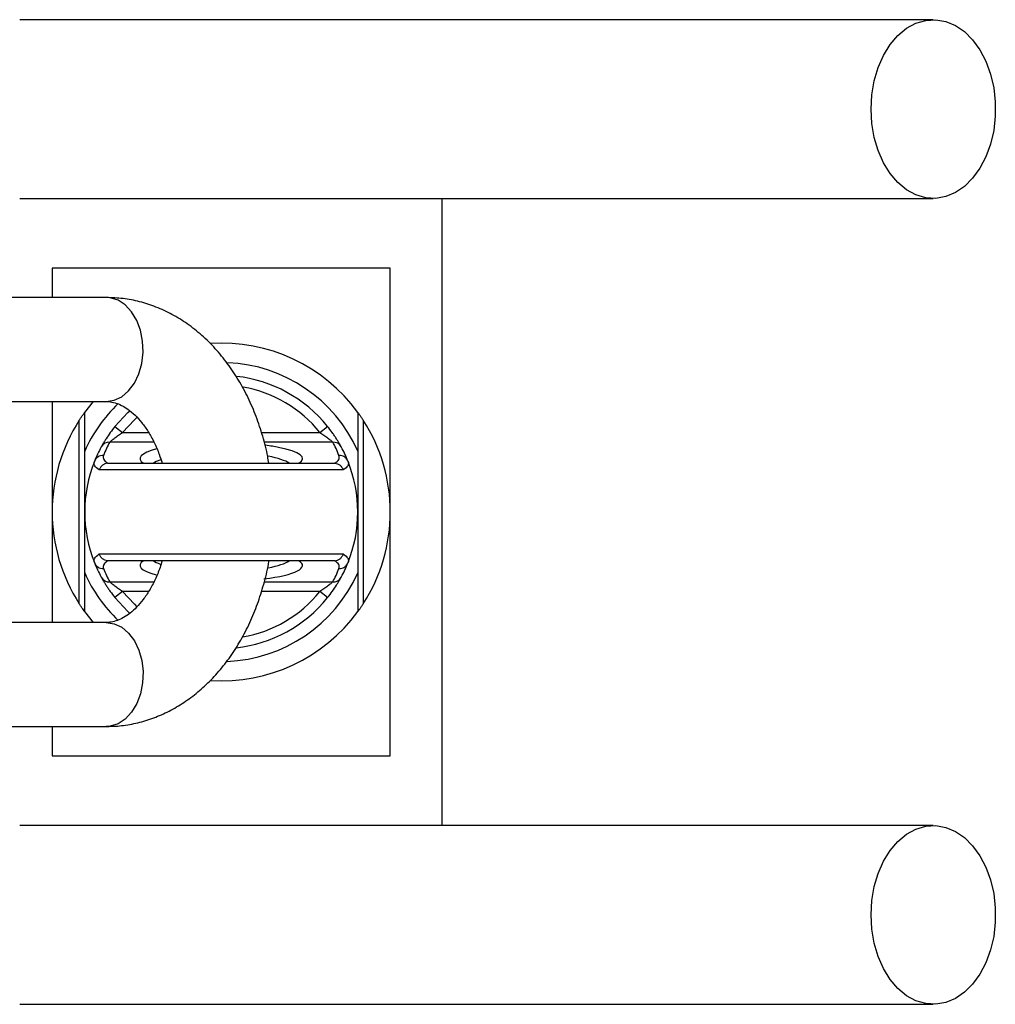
# Model space of a CAD drawing. Header units: millimetres. Extents: x 989 to 4240, y 1860 to 3510.
# Tile 9 of 9: x 3940 to 4240, y 2679 to 2982. Entities that reach past the tile are written whole.
import ezdxf

# ---------------------------------------------------------------- set-up
doc = ezdxf.new("R2010")
doc.units = ezdxf.units.MM
doc.header["$LTSCALE"] = 2

msp = doc.modelspace()

# ---------------------------------------------------------------- linework, layer by layer
at = {"color": 7, "linetype": 'Continuous', "lineweight": 25}
for p, q in [((4070.15, 2733.65), (4070.15, 2926.65)), ((4054.15, 2905.15), (3950.15, 2905.15)), ((3950.15, 2905.15), (3950.15, 2896.15)), ((4054.15, 2830.15), (4054.15, 2905.15)), ((3966.8, 2896.15), (3918.71, 2896.15)), ((3918.71, 2864.15), (3966.8, 2864.15)), ((3950.15, 2864.15), (3950.15, 2830.15)), ((3960.15, 2860.81), (3962.81, 2864.15)), ((3958.49, 2801.9), (3958.49, 2858.4)), ((4045.81, 2858.4), (4045.81, 2801.9)), ((3969.45, 2856.51), (3971.79, 2854.63)), ((4032.52, 2854.63), (4034.85, 2856.51)), ((3960.15, 2830.15), (3960.15, 2848.91)), ((4044.15, 2848.91), (4044.15, 2830.15)), ((4039.7, 2843.08), (3964.61, 2843.08)), ((3967.4, 2845.15), (4036.91, 2845.15)), ((3950.15, 2830.15), (3950.15, 2796.15)), ((3960.15, 2811.39), (3960.15, 2830.15)), ((4044.15, 2830.15), (4044.15, 2811.39)), ((4054.15, 2755.15), (4054.15, 2830.15)), ((3964.61, 2817.23), (4039.7, 2817.23)), ((4036.91, 2815.15), (3967.4, 2815.15)), ((3971.79, 2805.68), (3969.45, 2803.8)), ((4034.85, 2803.8), (4032.52, 2805.68)), ((3962.81, 2796.15), (3960.15, 2799.49)), ((3966.8, 2796.15), (3918.71, 2796.15)), ((3918.71, 2764.15), (3966.8, 2764.15)), ((3950.15, 2764.15), (3950.15, 2755.15)), ((3950.15, 2755.15), (4054.15, 2755.15))]:
    msp.add_line(p, q, dxfattribs=at)
at = {"color": 8, "linetype": 'Continuous', "lineweight": 25}
for p, q in [((3971.79, 2854.63), (3979.81, 2854.63)), ((4014.52, 2854.63), (4032.52, 2854.63)), ((3981.44, 2851.68), (3967.86, 2851.68)), ((4036.44, 2851.68), (4015.35, 2851.68)), ((3967.86, 2808.62), (3981.41, 2808.62)), ((4015.4, 2808.62), (4036.44, 2808.62)), ((3979.79, 2805.68), (3971.79, 2805.68)), ((4032.52, 2805.68), (4014.5, 2805.68))]:
    msp.add_line(p, q, dxfattribs=at)
at = {"color": 7, "linetype": 'Continuous', "lineweight": 25, "flags": 128}
for points in [[(4202.04, 2954.15), (4202.29, 2958.56), (4203.02, 2962.86), (4204.23, 2966.93), (4205.88, 2970.67), (4207.92, 2973.99), (4210.31, 2976.78), (4212.97, 2979), (4215.85, 2980.57), (4218.87, 2981.45), (4221.95, 2981.63), (4225.01, 2981.1), (4227.97, 2979.87), (4230.75, 2977.97), (4233.28, 2975.45), (4235.51, 2972.39), (4237.36, 2968.85), (4238.79, 2964.93), (4239.76, 2960.73), (4240.26, 2956.37), (4240.26, 2951.94), (4239.76, 2947.57), (4238.79, 2943.37), (4237.36, 2939.45), (4235.51, 2935.92), (4233.28, 2932.85), (4230.75, 2930.34), (4227.97, 2928.44), (4225.01, 2927.21), (4221.95, 2926.67), (4218.87, 2926.85), (4215.85, 2927.74), (4212.97, 2929.31), (4210.31, 2931.52), (4207.92, 2934.32), (4205.88, 2937.63), (4204.23, 2941.37), (4203.02, 2945.44), (4202.29, 2949.74), (4202.04, 2954.15)], [(3969.45, 2856.51), (3973.37, 2860.74), (3974.01, 2861.33)], [(3964.61, 2843.08), (3964.15, 2843.4), (3963.77, 2843.73), (3963.47, 2844.06), (3963.25, 2844.39), (3963.11, 2844.73), (3963.04, 2845.06), (3963.06, 2845.4), (3963.15, 2845.74)], [(3965.94, 2847.57), (3965.85, 2847.26), (3965.83, 2846.96), (3965.89, 2846.65), (3966.01, 2846.35), (3966.21, 2846.04), (3966.48, 2845.74), (3966.81, 2845.44), (3967.21, 2845.15)], [(4037.09, 2845.15), (4037.49, 2845.44), (4037.83, 2845.74), (4038.09, 2846.04), (4038.29, 2846.35), (4038.42, 2846.65), (4038.47, 2846.96), (4038.45, 2847.26), (4038.37, 2847.57)], [(4041.15, 2845.74), (4041.25, 2845.4), (4041.26, 2845.06), (4041.2, 2844.73), (4041.06, 2844.39), (4040.83, 2844.06), (4040.53, 2843.73), (4040.15, 2843.4), (4039.7, 2843.08)], [(3963.15, 2814.57), (3963.06, 2814.9), (3963.04, 2815.24), (3963.11, 2815.58), (3963.25, 2815.91), (3963.47, 2816.24), (3963.77, 2816.58), (3964.15, 2816.9), (3964.61, 2817.23)], [(3967.21, 2815.16), (3966.81, 2814.86), (3966.48, 2814.56), (3966.21, 2814.26), (3966.01, 2813.96), (3965.89, 2813.65), (3965.83, 2813.35), (3965.85, 2813.04), (3965.94, 2812.74)], [(4038.37, 2812.74), (4038.45, 2813.04), (4038.47, 2813.35), (4038.42, 2813.65), (4038.29, 2813.96), (4038.09, 2814.26), (4037.83, 2814.56), (4037.49, 2814.86), (4037.09, 2815.16)], [(4039.7, 2817.23), (4040.15, 2816.9), (4040.53, 2816.58), (4040.83, 2816.24), (4041.06, 2815.91), (4041.2, 2815.58), (4041.26, 2815.24), (4041.25, 2814.9), (4041.15, 2814.57)], [(3974.03, 2798.95), (3973.37, 2799.57), (3969.45, 2803.8)], [(4202.04, 2706.15), (4202.29, 2710.56), (4203.02, 2714.86), (4204.23, 2718.93), (4205.88, 2722.67), (4207.92, 2725.99), (4210.31, 2728.78), (4212.97, 2731), (4215.85, 2732.57), (4218.87, 2733.45), (4221.95, 2733.63), (4225.01, 2733.1), (4227.97, 2731.87), (4230.75, 2729.97), (4233.28, 2727.45), (4235.51, 2724.39), (4237.36, 2720.85), (4238.79, 2716.93), (4239.76, 2712.73), (4240.26, 2708.37), (4240.26, 2703.94), (4239.76, 2699.57), (4238.79, 2695.37), (4237.36, 2691.45), (4235.51, 2687.92), (4233.28, 2684.85), (4230.75, 2682.34), (4227.97, 2680.44), (4225.01, 2679.21), (4221.95, 2678.67), (4218.87, 2678.85), (4215.85, 2679.74), (4212.97, 2681.31), (4210.31, 2683.52), (4207.92, 2686.32), (4205.88, 2689.63), (4204.23, 2693.37), (4203.02, 2697.44), (4202.29, 2701.74), (4202.04, 2706.15)]]:
    msp.add_lwpolyline(points, dxfattribs=at)
at = {"color": 8, "linetype": 'Continuous', "lineweight": 25, "flags": 128}
for points in [[(3966.8, 2864.15), (3969.23, 2864.53), (3971.55, 2865.63), (3973.64, 2867.41), (3975.42, 2869.79), (3976.79, 2872.66), (3977.7, 2875.87), (3978.09, 2879.29), (3977.96, 2882.74), (3977.31, 2886.07), (3976.16, 2889.13), (3974.58, 2891.77), (3972.63, 2893.86), (3970.41, 2895.31), (3968.02, 2896.06), (3966.8, 2896.15)], [(3976.21, 2859.28), (3975.42, 2858.55), (3971.79, 2854.63)], [(3971.79, 2805.68), (3975.42, 2801.75), (3976.23, 2801.01)], [(3966.8, 2796.15), (3969.23, 2795.78), (3971.55, 2794.67), (3973.64, 2792.89), (3975.42, 2790.51), (3976.79, 2787.65), (3977.7, 2784.43), (3978.09, 2781.02), (3977.96, 2777.56), (3977.31, 2774.23), (3976.16, 2771.17), (3974.58, 2768.54), (3972.63, 2766.44), (3970.41, 2764.99), (3968.02, 2764.25), (3966.8, 2764.15)]]:
    msp.add_lwpolyline(points, dxfattribs=at)
at = {"color": 7, "linetype": 'Continuous', "lineweight": 25}
for centre, radius, start, end in [((4002.15, 2830.15), 52, 36.1289, 93.6131), ((4002.15, 2830.15), 46, 24.0706, 87.5232), ((4002.15, 2830.15), 42, 38.8666, 83.6413), ((4002.15, 2830.15), 46, 133.542, 155.9294), ((4002.15, 2830.15), 52, 147.0962, 212.9038), ((4002.15, 2830.15), 52, 327.0962, 32.9038), ((3967.79, 2848.76), 2.92, 88.5049, 151.2533), ((4002.15, 2833.1), 39, 151.5435, 158.2186), ((4002.15, 2833.1), 39, 21.7814, 28.4565), ((4036.52, 2848.76), 2.92, 28.7467, 91.4951), ((4002.15, 2830.15), 42, 151.5435, 158.2186), ((4002.15, 2830.15), 42, 21.7814, 28.4565), ((4002.15, 2830.15), 42, 158.2186, 201.7814), ((3965.87, 2844.63), 2.94, 88.7647, 157.8843), ((4038.43, 2844.63), 2.94, 22.1157, 91.2353), ((4002.15, 2830.15), 42, 338.2186, 21.7814), ((3965.87, 2815.67), 2.94, 202.1157, 271.2353), ((4002.15, 2830.15), 42, 201.7814, 208.4565), ((4002.15, 2827.21), 39, 201.7814, 208.4565), ((4002.15, 2827.21), 39, 331.5435, 338.2186), ((4038.43, 2815.67), 2.94, 268.7647, 337.8843), ((4002.15, 2830.15), 42, 331.5435, 338.2186), ((4002.15, 2830.15), 46, 204.0706, 226.4894), ((3967.79, 2811.54), 2.92, 208.7467, 271.4951), ((4002.15, 2830.15), 46, 272.2151, 335.9294), ((4036.52, 2811.54), 2.92, 268.5049, 331.2533), ((4002.15, 2830.15), 42, 276.2249, 321.1334), ((4002.15, 2830.15), 52, 266.4715, 323.8711)]:
    msp.add_arc(centre, radius, start, end, dxfattribs=at)
at = {"color": 8, "linetype": 'Continuous', "lineweight": 25}
for start, end in [(38.8666, 80.0917), (279.6935, 321.1334)]:
    msp.add_arc((4002.15, 2830.15), 39, start, end, dxfattribs=at)
for centre, major_axis, ratio, start_param, end_param in [((4002.15, 2846.6), (25, 0), 0.194444, 2.49201, 3.443242), ((4002.15, 2846.6), (25, 0), 0.194444, 5.981536, 7.070793), ((4002.15, 2843.65), (22, 0), 0.22096, 2.58994, 2.827765), ((4002.15, 2843.65), (22, 0), 0.22096, 0.313827, 0.85364), ((4002.15, 2813.71), (25, 0), 0.194444, 2.839943, 3.783484), ((4002.15, 2816.65), (22, 0), 0.22096, 3.45542, 3.68865), ((4002.15, 2813.71), (25, 0), 0.194444, 5.266083, 6.584835), ((4002.15, 2816.65), (22, 0), 0.22096, 5.428487, 5.969358)]:
    msp.add_ellipse(centre, major_axis=major_axis, ratio=ratio, start_param=start_param, end_param=end_param, dxfattribs=at)
at = {"color": 7, "linetype": 'Continuous', "lineweight": 25}
msp.add_ellipse((4002.15, 2846.6), major_axis=(25, 0), ratio=0.194444, start_param=0.787608, end_param=0.993745, dxfattribs=at)
for points, knots in [([(4221.18, 2981.65), (4215.31, 2981.65), (4203.68, 2981.65), (4186.11, 2981.65), (4168.36, 2981.65), (4150.24, 2981.65), (4131.53, 2981.65), (4112.05, 2981.65), (4092.58, 2981.65), (4073.28, 2981.65), (4054.32, 2981.65), (4035, 2981.65), (4013.53, 2981.65), (3990.11, 2981.65), (3964.95, 2981.65), (3948.35, 2981.65), (3940.15, 2981.65)], [0, 0, 0, 0, 0.0796443, 0.1580089, 0.2351239, 0.3110145, 0.3856143, 0.4590054, 0.5312519, 0.593311, 0.6542603, 0.7143009, 0.773508, 0.8508698, 0.9263194, 1, 1, 1, 1]), ([(3940.15, 2926.65), (3945.22, 2926.65), (3955.76, 2926.65), (3972.18, 2926.65), (3989.8, 2926.65), (4007.13, 2926.65), (4023.95, 2926.65), (4040.04, 2926.65), (4056.54, 2926.65), (4074.04, 2926.65), (4092.31, 2926.65), (4111.17, 2926.65), (4129.79, 2926.65), (4148.15, 2926.65), (4166.31, 2926.65), (4184.46, 2926.65), (4202.75, 2926.65), (4214.96, 2926.65), (4221.18, 2926.65)], [0, 0, 0, 0, 0.045521, 0.094717, 0.147611, 0.204275, 0.251456, 0.300858, 0.352419, 0.406213, 0.470225, 0.53729, 0.607172, 0.679907, 0.755587, 0.834151, 0.915609, 1, 1, 1, 1]), ([(4016.78, 2845.15), (4016.67, 2845.84), (4016.23, 2848.67), (4014.97, 2853.5), (4012.98, 2859.55), (4010.49, 2865.33), (4007.55, 2870.79), (4004.18, 2875.86), (4000.4, 2880.47), (3996.25, 2884.57), (3991.79, 2888.11), (3987.06, 2891.04), (3982.14, 2893.33), (3977.09, 2894.95), (3971.96, 2895.96), (3968.51, 2896.09), (3966.8, 2896.15)], [0, 0, 0, 0, 0.024717, 0.10133, 0.178129, 0.255113, 0.332227, 0.409321, 0.486191, 0.562568, 0.638163, 0.712726, 0.786108, 0.858301, 0.929436, 1, 1, 1, 1]), ([(3966.8, 2864.15), (3967.05, 2864.15), (3967.94, 2864.12), (3969.44, 2863.83), (3971.42, 2863.05), (3973.46, 2861.82), (3975.59, 2860.06), (3977.72, 2857.72), (3979.73, 2854.91), (3981.53, 2851.63), (3982.98, 2848.36), (3983.67, 2846.08), (3983.95, 2845.15)], [0, 0, 0, 0, 0.050544, 0.180438, 0.293914, 0.399079, 0.510804, 0.617435, 0.721758, 0.825316, 0.928799, 1, 1, 1, 1]), ([(3958.49, 2858.4), (3958.68, 2858.69), (3958.86, 2858.97), (3959.22, 2859.49), (3959.4, 2859.75), (3959.64, 2860.1), (3959.72, 2860.2), (3959.86, 2860.4), (3959.92, 2860.49), (3960.08, 2860.72), (3960.15, 2860.81), (3960.15, 2860.81)], [0, 0, 0, 0, 0.25, 0.25, 0.5, 0.5, 0.625, 0.625, 0.75, 0.75, 1, 1, 1, 1]), ([(3960.15, 2848.91), (3960.15, 2850.99), (3960.15, 2853), (3960.15, 2856.96), (3960.15, 2858.9), (3960.15, 2860.81)], [0, 0, 0, 0, 0.5, 0.5, 1, 1, 1, 1]), ([(4044.15, 2860.81), (4044.15, 2860.81), (4044.17, 2860.79), (4044.23, 2860.71), (4044.27, 2860.65), (4044.44, 2860.42), (4044.58, 2860.21), (4044.9, 2859.76), (4045.08, 2859.5), (4045.44, 2858.97), (4045.62, 2858.69), (4045.81, 2858.4)], [0, 0, 0, 0, 0.125, 0.125, 0.25, 0.25, 0.5, 0.5, 0.75, 0.75, 1, 1, 1, 1]), ([(3969.45, 2856.51), (3968.94, 2855.87), (3968.45, 2855.22), (3967.53, 2853.94), (3967.1, 2853.3), (3966.53, 2852.41), (3966.35, 2852.12), (3966.03, 2851.58), (3965.88, 2851.34), (3965.63, 2850.89), (3965.52, 2850.69), (3965.34, 2850.37), (3965.27, 2850.25), (3965.23, 2850.16)], [0, 0, 0, 0, 0.25, 0.25, 0.5, 0.5, 0.625, 0.625, 0.75, 0.75, 0.875, 0.875, 1, 1, 1, 1]), ([(3967.86, 2851.68), (3967.91, 2851.73), (3967.99, 2851.8), (3968.2, 2851.98), (3968.32, 2852.09), (3968.73, 2852.44), (3969.07, 2852.72), (3969.79, 2853.27), (3970.17, 2853.55), (3970.96, 2854.1), (3971.37, 2854.37), (3971.79, 2854.63)], [0, 0, 0, 0, 0.125, 0.125, 0.25, 0.25, 0.5, 0.5, 0.75, 0.75, 1, 1, 1, 1]), ([(4032.52, 2854.63), (4032.93, 2854.37), (4033.34, 2854.1), (4034.13, 2853.56), (4034.51, 2853.28), (4035.23, 2852.72), (4035.57, 2852.45), (4035.98, 2852.09), (4036.11, 2851.98), (4036.31, 2851.8), (4036.39, 2851.73), (4036.44, 2851.68)], [0, 0, 0, 0, 0.25, 0.25, 0.5, 0.5, 0.75, 0.75, 0.875, 0.875, 1, 1, 1, 1]), ([(4039.08, 2850.16), (4039.03, 2850.25), (4038.96, 2850.37), (4038.78, 2850.7), (4038.67, 2850.9), (4038.42, 2851.34), (4038.27, 2851.59), (4037.95, 2852.13), (4037.77, 2852.42), (4037.39, 2853.01), (4037.19, 2853.32), (4036.76, 2853.95), (4036.54, 2854.27), (4035.85, 2855.23), (4035.37, 2855.87), (4034.85, 2856.51)], [0, 0, 0, 0, 0.125, 0.125, 0.25, 0.25, 0.375, 0.375, 0.5, 0.5, 0.625, 0.625, 0.75, 0.75, 1, 1, 1, 1]), ([(3967.21, 2845.15), (3966.93, 2845.13), (3966.65, 2845.07), (3966.11, 2844.85), (3965.85, 2844.71), (3965.39, 2844.34), (3965.18, 2844.12), (3964.84, 2843.63), (3964.7, 2843.36), (3964.61, 2843.08)], [0, 0, 0, 0, 0.25, 0.25, 0.5, 0.5, 0.75, 0.75, 1, 1, 1, 1]), ([(4037.09, 2845.15), (4037.38, 2845.13), (4037.66, 2845.07), (4038.2, 2844.85), (4038.45, 2844.71), (4038.91, 2844.34), (4039.12, 2844.12), (4039.46, 2843.63), (4039.6, 2843.36), (4039.7, 2843.08)], [0, 0, 0, 0, 0.25, 0.25, 0.5, 0.5, 0.75, 0.75, 1, 1, 1, 1]), ([(3967.21, 2815.16), (3966.93, 2815.18), (3966.65, 2815.24), (3966.11, 2815.45), (3965.85, 2815.6), (3965.39, 2815.96), (3965.18, 2816.18), (3964.84, 2816.67), (3964.7, 2816.95), (3964.61, 2817.23)], [0, 0, 0, 0, 0.25, 0.25, 0.5, 0.5, 0.75, 0.75, 1, 1, 1, 1]), ([(3983.95, 2815.15), (3983.75, 2814.45), (3983.15, 2812.4), (3981.83, 2809.32), (3980.09, 2805.99), (3978.15, 2803.14), (3976.13, 2800.79), (3974.07, 2798.94), (3972.06, 2797.59), (3970.11, 2796.7), (3968.38, 2796.23), (3967.29, 2796.18), (3966.8, 2796.15)], [0, 0, 0, 0, 0.052915, 0.156105, 0.258755, 0.361074, 0.463454, 0.56659, 0.671845, 0.781538, 0.899646, 1, 1, 1, 1]), ([(3966.8, 2764.15), (3967.94, 2764.18), (3970.77, 2764.25), (3975.27, 2764.93), (3980.2, 2766.28), (3984.99, 2768.23), (3989.59, 2770.75), (3993.98, 2773.84), (3998.11, 2777.47), (4001.95, 2781.62), (4005.45, 2786.25), (4008.6, 2791.33), (4011.33, 2796.79), (4013.65, 2802.58), (4015.46, 2808.66), (4016.51, 2812.88), (4016.82, 2815.08), (4016.83, 2815.15)], [0, 0, 0, 0, 0.046922, 0.116551, 0.186169, 0.256117, 0.326702, 0.398157, 0.470614, 0.544085, 0.618473, 0.693596, 0.769242, 0.845207, 0.921335, 0.997505, 1, 1, 1, 1]), ([(4037.09, 2815.16), (4037.38, 2815.18), (4037.66, 2815.24), (4038.2, 2815.45), (4038.45, 2815.6), (4038.91, 2815.96), (4039.12, 2816.18), (4039.46, 2816.67), (4039.6, 2816.95), (4039.7, 2817.23)], [0, 0, 0, 0, 0.25, 0.25, 0.5, 0.5, 0.75, 0.75, 1, 1, 1, 1]), ([(3965.23, 2810.14), (3965.27, 2810.06), (3965.34, 2809.93), (3965.52, 2809.61), (3965.63, 2809.41), (3965.89, 2808.96), (3966.03, 2808.72), (3966.36, 2808.18), (3966.54, 2807.89), (3966.91, 2807.29), (3967.12, 2806.99), (3967.54, 2806.36), (3967.77, 2806.03), (3968.45, 2805.07), (3968.94, 2804.43), (3969.45, 2803.8)], [0, 0, 0, 0, 0.125, 0.125, 0.25, 0.25, 0.375, 0.375, 0.5, 0.5, 0.625, 0.625, 0.75, 0.75, 1, 1, 1, 1]), ([(4034.85, 2803.8), (4035.37, 2804.43), (4035.86, 2805.08), (4036.78, 2806.36), (4037.21, 2807.01), (4037.77, 2807.9), (4037.95, 2808.18), (4038.27, 2808.72), (4038.42, 2808.97), (4038.68, 2809.41), (4038.79, 2809.61), (4038.96, 2809.93), (4039.03, 2810.06), (4039.08, 2810.14)], [0, 0, 0, 0, 0.25, 0.25, 0.5, 0.5, 0.625, 0.625, 0.75, 0.75, 0.875, 0.875, 1, 1, 1, 1]), ([(4044.15, 2811.39), (4044.15, 2809.32), (4044.15, 2807.3), (4044.15, 2803.34), (4044.15, 2801.4), (4044.15, 2799.49)], [0, 0, 0, 0, 0.5, 0.5, 1, 1, 1, 1]), ([(3971.79, 2805.68), (3971.37, 2805.94), (3970.97, 2806.2), (3970.18, 2806.75), (3969.79, 2807.03), (3969.07, 2807.58), (3968.74, 2807.86), (3968.32, 2808.21), (3968.2, 2808.32), (3967.99, 2808.51), (3967.91, 2808.58), (3967.86, 2808.62)], [0, 0, 0, 0, 0.25, 0.25, 0.5, 0.5, 0.75, 0.75, 0.875, 0.875, 1, 1, 1, 1]), ([(4036.44, 2808.62), (4036.39, 2808.58), (4036.31, 2808.51), (4036.11, 2808.32), (4035.98, 2808.21), (4035.57, 2807.86), (4035.24, 2807.58), (4034.52, 2807.03), (4034.13, 2806.75), (4033.34, 2806.2), (4032.93, 2805.94), (4032.52, 2805.68)], [0, 0, 0, 0, 0.125, 0.125, 0.25, 0.25, 0.5, 0.5, 0.75, 0.75, 1, 1, 1, 1]), ([(3960.15, 2799.49), (3960.15, 2799.49), (3960.14, 2799.51), (3960.08, 2799.6), (3960.03, 2799.66), (3959.87, 2799.88), (3959.72, 2800.09), (3959.4, 2800.55), (3959.22, 2800.81), (3958.86, 2801.34), (3958.68, 2801.62), (3958.49, 2801.9)], [0, 0, 0, 0, 0.125, 0.125, 0.25, 0.25, 0.5, 0.5, 0.75, 0.75, 1, 1, 1, 1]), ([(4045.81, 2801.9), (4045.62, 2801.62), (4045.44, 2801.34), (4045.08, 2800.81), (4044.91, 2800.56), (4044.67, 2800.21), (4044.59, 2800.1), (4044.45, 2799.9), (4044.38, 2799.81), (4044.22, 2799.59), (4044.15, 2799.49), (4044.15, 2799.49)], [0, 0, 0, 0, 0.25, 0.25, 0.5, 0.5, 0.625, 0.625, 0.75, 0.75, 1, 1, 1, 1]), ([(4221.18, 2733.65), (4215.31, 2733.65), (4203.68, 2733.65), (4186.11, 2733.65), (4168.36, 2733.65), (4150.24, 2733.65), (4131.53, 2733.65), (4112.05, 2733.65), (4092.58, 2733.65), (4073.28, 2733.65), (4054.32, 2733.65), (4035, 2733.65), (4013.53, 2733.65), (3990.11, 2733.65), (3964.95, 2733.65), (3948.35, 2733.65), (3940.15, 2733.65)], [0, 0, 0, 0, 0.079644, 0.158009, 0.235124, 0.311015, 0.385614, 0.459005, 0.531252, 0.593311, 0.65426, 0.714301, 0.773508, 0.85087, 0.926319, 1, 1, 1, 1]), ([(3940.15, 2678.65), (3945.22, 2678.65), (3955.76, 2678.65), (3972.18, 2678.65), (3989.8, 2678.65), (4007.13, 2678.65), (4023.95, 2678.65), (4040.04, 2678.65), (4056.54, 2678.65), (4074.04, 2678.65), (4092.31, 2678.65), (4111.17, 2678.65), (4129.79, 2678.65), (4148.15, 2678.65), (4166.31, 2678.65), (4184.46, 2678.65), (4202.75, 2678.65), (4214.96, 2678.65), (4221.18, 2678.65)], [0, 0, 0, 0, 0.045521, 0.094717, 0.147611, 0.204275, 0.251456, 0.300858, 0.352419, 0.406213, 0.470225, 0.53729, 0.607172, 0.679907, 0.755587, 0.834151, 0.915609, 1, 1, 1, 1])]:
    msp.add_open_spline(points, degree=3, knots=knots, dxfattribs=at)
for points in [[(4044.15, 2860.81), (4044.15, 2856.97), (4044.15, 2853.04), (4044.15, 2848.91)], [(3967.21, 2845.15), (3967.27, 2845.15), (3967.33, 2845.15), (3967.4, 2845.15)], [(4036.91, 2845.15), (4036.97, 2845.15), (4037.03, 2845.15), (4037.09, 2845.15)], [(3967.4, 2815.15), (3967.33, 2815.15), (3967.27, 2815.15), (3967.21, 2815.16)], [(4037.09, 2815.16), (4037.03, 2815.15), (4036.97, 2815.15), (4036.91, 2815.15)], [(3960.15, 2799.49), (3960.15, 2803.33), (3960.15, 2807.27), (3960.15, 2811.39)]]:
    msp.add_open_spline(points, degree=3, dxfattribs=at)

doc.saveas('drawing.dxf')
